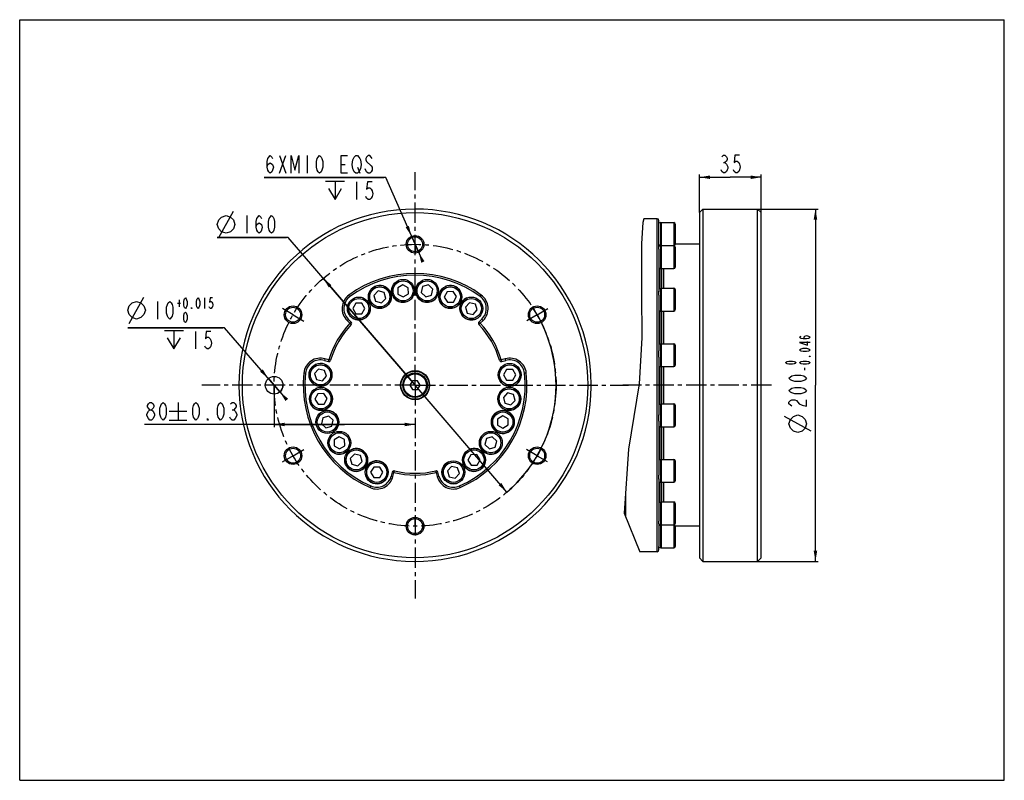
# Model space of a CAD drawing. Header units: millimetres. Extents: x 0 to 559, y 0 to 432.
import ezdxf

# ---------------------------------------------------------------- set-up
doc = ezdxf.new("R2010")
doc.units = ezdxf.units.MM
doc.header["$LTSCALE"] = 30.734
doc.linetypes.add('CENTER', pattern=[0.6, 0.375, -0.075, 0.075, -0.075])
doc.layers.get('0').update_dxf_attribs({"linetype": 'CONTINUOUS'})
for name, color, linetype in [('14ALL_DIM', 7, 'CONTINUOUS'), ('304104000340_DXF_AXIS', 7, 'CONTINUOUS'), ('304104000340DXF_CONTINUOUS_LINE', 7, 'CONTINUOUS'), ('304301000314_DXF_AXIS', 7, 'CONTINUOUS'), ('304301000314DXF_CONTINUOUS_LINE', 7, 'CONTINUOUS'), ('501023000013DXF_CONTINUOUS_LINE', 7, 'CONTINUOUS'), ('501023000159DXF_CONTINUOUS_LINE', 7, 'CONTINUOUS'), ('604006000004DXF_CONTINUOUS_LINE', 7, 'CONTINUOUS'), ('604007000001DXF_CONTINUOUS_LINE', 7, 'CONTINUOUS'), ('626001000004_DXF_AXIS', 7, 'CONTINUOUS'), ('626001000004DXF_CONTINUOUS_LINE', 7, 'CONTINUOUS'), ('末端法兰-新_DXF_DIMENSION', 7, 'CONTINUOUS'), ('末端法兰-新_DXF_FORMAT', 7, 'CONTINUOUS')]:
    doc.layers.add(name, color=color, linetype=linetype)
doc.styles.get("Standard").update_dxf_attribs({"font": 'txt', "width": 0.7})
doc.dimstyles.new('DIMSTYLE_1', dxfattribs={"dimtxt": 10, "dimasz": 6, "dimexe": 1.5, "dimexo": 0, "dimgap": 2.5, "dimtad": 1, "dimdsep": 46, "dimtxsty": 'Standard', "dimblk": '_FILLED', "dimblk1": '_FILLED', "dimblk2": '_FILLED', "dimcen": 0.09, "dimclrt": 5, "dimazin": 2, "dimtp": 0.3, "dimtm": 0.3, "dimtfac": 1, "dimtofl": 0, "dimtmove": 0, "dimatfit": 3, "dimldrblk": '_FILLED', "dimfxl": 0, "dimtolj": 1, "dimarcsym": 0})
doc.dimstyles.new('DIMSTYLE_2', dxfattribs={"dimtxt": 10, "dimasz": 6, "dimexe": 1.5, "dimexo": 0, "dimgap": 2.5, "dimtad": 1, "dimdec": 3, "dimdsep": 46, "dimtxsty": 'Standard', "dimblk": '_FILLED', "dimblk1": '_FILLED', "dimblk2": '_FILLED', "dimcen": 0.09, "dimclrt": 5, "dimazin": 2, "dimtol": 1, "dimtm": 0.046, "dimtfac": 0.6, "dimtdec": 3, "dimtofl": 0, "dimtmove": 0, "dimatfit": 3, "dimldrblk": '_FILLED', "dimfxl": 0, "dimtolj": 1, "dimarcsym": 0})
doc.dimstyles.new('DIMSTYLE_3', dxfattribs={"dimtxt": 10, "dimasz": 6, "dimexe": 1.5, "dimexo": 0, "dimtad": 1, "dimdsep": 46, "dimtxsty": 'Standard', "dimblk": '_FILLED', "dimblk1": '_FILLED', "dimblk2": '_FILLED', "dimcen": 0.09, "dimclrt": 5, "dimazin": 2, "dimtp": 0.2, "dimtm": 0.2, "dimtfac": 1, "dimtmove": 0, "dimatfit": 2, "dimldrblk": '_FILLED', "dimfxl": 0, "dimtolj": 1, "dimarcsym": 0})
doc.dimstyles.new('DIMSTYLE_4', dxfattribs={"dimtxt": 10, "dimasz": 6, "dimexe": 1.5, "dimexo": 0, "dimtad": 1, "dimdec": 3, "dimdsep": 46, "dimtxsty": 'Standard', "dimblk": '_FILLED', "dimblk1": '_FILLED', "dimblk2": '_FILLED', "dimcen": 0.09, "dimclrt": 5, "dimazin": 2, "dimtol": 1, "dimtp": 0.015, "dimtfac": 0.6, "dimtdec": 3, "dimtmove": 0, "dimatfit": 2, "dimldrblk": '_FILLED', "dimfxl": 0, "dimtolj": 1, "dimarcsym": 0})
doc.dimstyles.new('DIMSTYLE_5', dxfattribs={"dimtxt": 10, "dimasz": 6, "dimexe": 1.5, "dimexo": 0, "dimtad": 1, "dimdsep": 46, "dimtxsty": 'Standard', "dimblk": '_FILLED', "dimblk1": '_FILLED', "dimblk2": '_FILLED', "dimcen": 0.09, "dimclrt": 5, "dimazin": 2, "dimtp": 0.5, "dimtm": 0.5, "dimtfac": 1, "dimtmove": 0, "dimatfit": 2, "dimldrblk": '_FILLED', "dimfxl": 0, "dimtolj": 1, "dimarcsym": 0})
doc.dimstyles.new('DIMSTYLE_6', dxfattribs={"dimtxt": 10, "dimasz": 6, "dimexe": 1.5, "dimexo": 0, "dimgap": 2.5, "dimtad": 1, "dimdsep": 46, "dimtxsty": 'Standard', "dimblk": '_FILLED', "dimblk1": '_FILLED', "dimblk2": '_FILLED', "dimcen": 0.09, "dimclrt": 5, "dimazin": 2, "dimtol": 1, "dimtp": 0.03, "dimtm": 0.03, "dimtfac": 1, "dimtofl": 0, "dimtmove": 0, "dimatfit": 3, "dimldrblk": '_FILLED', "dimfxl": 0, "dimtolj": 1, "dimarcsym": 0})

# ---------------------------------------------------------------- blocks, each defined once
blk = doc.blocks.new('_FILLED')
at = {"color": 0, "linetype": 'ByBlock'}
blk.add_solid([(0, 0), (-1, 0.167), (-1, -0.167)], dxfattribs=at)
blk = doc.blocks.new('*D1')
at = {"layer": '末端法兰-新_DXF_DIMENSION', "color": 2, "linetype": 'Continuous'}
for p, q in [((385.79, 322.29), (385.79, 343.85)), ((385.79, 342.35), (403.29, 342.35)), ((420.79, 342.35), (403.29, 342.35)), ((420.79, 322.29), (420.79, 343.85))]:
    blk.add_line(p, q, dxfattribs=at)
at = {"layer": '末端法兰-新_DXF_DIMENSION', "color": 2, "linetype": 'Continuous', "xscale": 6, "yscale": 6, "zscale": 6, "rotation": 180}
blk.add_blockref('_FILLED', (385.79, 342.35), dxfattribs=at)
at = {"layer": '末端法兰-新_DXF_DIMENSION', "color": 2, "linetype": 'Continuous', "xscale": 6, "yscale": 6, "zscale": 6}
blk.add_blockref('_FILLED', (420.79, 342.35), dxfattribs=at)
blk = doc.blocks.new('*D2')
at = {"layer": '末端法兰-新_DXF_DIMENSION', "color": 2, "linetype": 'Continuous'}
for p, q in [((418.79, 324.29), (453.11, 324.29)), ((451.61, 324.29), (451.61, 224.29)), ((451.61, 124.29), (451.61, 224.29)), ((418.79, 124.29), (453.11, 124.29))]:
    blk.add_line(p, q, dxfattribs=at)
at = {"layer": '末端法兰-新_DXF_DIMENSION', "color": 2, "linetype": 'Continuous', "xscale": 6, "yscale": 6, "zscale": 6}
for p, rotation in [((451.61, 324.29), 90), ((451.61, 124.29), 270)]:
    blk.add_blockref('_FILLED', p, dxfattribs=dict(at, rotation=rotation))
blk = doc.blocks.new('*D3')
at = {"layer": '末端法兰-新_DXF_DIMENSION', "color": 2, "linetype": 'Continuous'}
for p, q in [((207.73, 342.18), (138.73, 342.18)), ((138.73, 342.18), (206.73, 342.18)), ((224.4, 304.29), (207.73, 342.18)), ((222.38, 308.86), (222.38, 308.86)), ((222.38, 308.86), (224.4, 304.29)), ((226.41, 299.71), (224.4, 304.29)), ((224.4, 304.29), (228.42, 295.13)), ((226.41, 299.71), (226.41, 299.71))]:
    blk.add_line(p, q, dxfattribs=at)
at = {"layer": '末端法兰-新_DXF_DIMENSION', "color": 2, "linetype": 'Continuous', "xscale": 6, "yscale": 6, "zscale": 6}
for p, rotation in [((222.38, 308.86), 293.7463470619), ((226.41, 299.71), 113.7475205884)]:
    blk.add_blockref('_FILLED', p, dxfattribs=dict(at, rotation=rotation))
blk = doc.blocks.new('*D4')
at = {"layer": '末端法兰-新_DXF_DIMENSION', "color": 2, "linetype": 'Continuous'}
for p, q in [((116.26, 256.85), (61.32, 256.85)), ((61.32, 256.85), (115.26, 256.85)), ((144.4, 224.29), (116.26, 256.85)), ((141.13, 228.07), (141.13, 228.07)), ((141.13, 228.07), (144.4, 224.29)), ((147.67, 220.5), (144.4, 224.29)), ((144.4, 224.29), (150.94, 216.72)), ((147.67, 220.5), (147.67, 220.5))]:
    blk.add_line(p, q, dxfattribs=at)
at = {"layer": '末端法兰-新_DXF_DIMENSION', "color": 2, "linetype": 'Continuous', "xscale": 6, "yscale": 6, "zscale": 6}
for p, rotation in [((141.13, 228.07), 310.8276153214), ((147.67, 220.5), 130.8276153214)]:
    blk.add_blockref('_FILLED', p, dxfattribs=dict(at, rotation=rotation))
blk = doc.blocks.new('*D5')
at = {"layer": '末端法兰-新_DXF_DIMENSION', "color": 2, "linetype": 'Continuous'}
for p, q in [((152.44, 308.12), (112.11, 308.12)), ((112.11, 308.12), (151.44, 308.12)), ((224.4, 224.29), (152.44, 308.12)), ((172.29, 284.99), (224.4, 224.29)), ((276.5, 163.58), (224.4, 224.29))]:
    blk.add_line(p, q, dxfattribs=at)
at = {"layer": '末端法兰-新_DXF_DIMENSION', "color": 2, "linetype": 'Continuous', "xscale": 6, "yscale": 6, "zscale": 6}
for p, rotation in [((172.29, 284.99), 130.6403375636), ((276.5, 163.58), 310.6403375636)]:
    blk.add_blockref('_FILLED', p, dxfattribs=dict(at, rotation=rotation))
blk = doc.blocks.new('*D6')
at = {"layer": '末端法兰-新_DXF_DIMENSION', "color": 2, "linetype": 'Continuous'}
for p, q in [((144.4, 224.29), (144.4, 200.51)), ((184.4, 202.01), (70.87, 202.01)), ((144.4, 202.01), (184.4, 202.01)), ((224.4, 202.01), (184.4, 202.01))]:
    blk.add_line(p, q, dxfattribs=at)
at = {"layer": '末端法兰-新_DXF_DIMENSION', "color": 2, "linetype": 'Continuous', "xscale": 6, "yscale": 6, "zscale": 6, "rotation": 180}
blk.add_blockref('_FILLED', (144.4, 202.01), dxfattribs=at)
at = {"layer": '末端法兰-新_DXF_DIMENSION', "color": 2, "linetype": 'Continuous', "xscale": 6, "yscale": 6, "zscale": 6}
blk.add_blockref('_FILLED', (224.4, 202.01), dxfattribs=at)

msp = doc.modelspace()

# ---------------------------------------------------------------- linework, layer by layer
at = {"color": 2, "linetype": 'Continuous'}
for p, q in [((354.2601, 318.7859), (353.725, 316.7072)), ((353.725, 316.7072), (352.8895, 304.7714)), ((352.8895, 304.7714), (352.8367, 276.6032)), ((352.8367, 276.6032), (353.1495, 251.1835)), ((353.1495, 251.1835), (351.517, 225.1699)), ((351.517, 225.1699), (345.4568, 187.982)), ((345.4568, 187.982), (342.9933, 151.5631)), ((342.9933, 151.5631), (351.9814, 129.7859))]:
    msp.add_line(p, q, dxfattribs=at)
at = {"layer": '14ALL_DIM', "color": 2, "linetype": 'Continuous'}
for centre, radius, start, end in [((224.3976, 304.2859), 5, 293.746695, 330), ((224.3976, 224.2859), 80, 310.640338, 33.75), ((144.3976, 224.2859), 5, 310.827441, 360)]:
    msp.add_arc(centre, radius, start, end, dxfattribs=at)
at = {"layer": '304104000340_DXF_AXIS', "color": 7, "linetype": 'CENTER'}
for p, q in [((224.3976, 304.2859), (224.3976, 309.5359)), ((224.3976, 304.2859), (224.3976, 299.0359)), ((155.1155, 264.2859), (149.1166, 267.7493)), ((155.1155, 264.2859), (161.2562, 260.7405)), ((293.6796, 264.2859), (287.7728, 260.8756)), ((293.6796, 264.2859), (299.7472, 267.789)), ((155.1155, 184.2859), (161.1915, 187.7938)), ((293.6796, 184.2859), (287.6968, 187.74)), ((155.1155, 184.2859), (148.8811, 180.6864)), ((293.6796, 184.2859), (299.2889, 181.0473)), ((224.3976, 144.2859), (224.3976, 149.5359)), ((224.3976, 144.2859), (224.3976, 139.0359))]:
    msp.add_line(p, q, dxfattribs=at)
msp.add_circle((224.3976, 224.2859), 80, dxfattribs=at)
at = {"layer": '304104000340DXF_CONTINUOUS_LINE', "color": 7, "linetype": 'Continuous'}
for p, q in [((385.7949, 322.2859), (387.7949, 324.2859)), ((387.7949, 324.2859), (387.7949, 124.2859)), ((387.7949, 324.2859), (418.7949, 324.2859)), ((418.7949, 124.2859), (418.7949, 324.2859)), ((420.7949, 322.2859), (418.7949, 324.2859)), ((385.7949, 322.285), (385.7949, 126.2867)), ((420.7949, 126.2867), (420.7949, 322.285)), ((185.7853, 261.0805), (187.4464, 259.4371)), ((188.1497, 260.148), (186.4887, 261.7914)), ((262.3064, 261.7914), (260.6454, 260.148)), ((261.3487, 259.4371), (263.0098, 261.0805)), ((172.9624, 238.3632), (175.2161, 237.7463)), ((175.4801, 238.7109), (173.2263, 239.3277)), ((275.5688, 239.3277), (273.315, 238.7109)), ((273.579, 237.7463), (275.8328, 238.3632)), ((324.2452, 224.6986), (323.5303, 224.2859)), ((323.5303, 224.2859), (324.2452, 223.8731)), ((211.4639, 174.9632), (210.8712, 172.703)), ((211.8385, 172.4494), (212.4312, 174.7096)), ((236.3639, 174.7096), (236.9566, 172.4494)), ((237.9239, 172.703), (237.3312, 174.9632)), ((385.7949, 126.2859), (387.7949, 124.2859)), ((387.7949, 124.2859), (418.7949, 124.2859)), ((420.7949, 126.2859), (418.7949, 124.2859))]:
    msp.add_line(p, q, dxfattribs=at)
at = {"layer": '304104000340DXF_CONTINUOUS_LINE', "color": 9, "linetype": 'Continuous'}
for p, q in [((187.4407, 274.6887), (186.8494, 275.4951)), ((261.3544, 274.6887), (261.9457, 275.4951)), ((186.4887, 261.7914), (185.7853, 261.0805)), ((187.4464, 259.4371), (188.1497, 260.148)), ((188.1709, 258.7479), (187.4464, 259.4371)), ((260.6242, 258.7479), (261.3487, 259.4371)), ((260.6454, 260.148), (261.3487, 259.4371)), ((263.0098, 261.0805), (262.3064, 261.7914)), ((173.2263, 239.3277), (172.9624, 238.3632)), ((175.2161, 237.7463), (175.4801, 238.7109)), ((176.4392, 238.428), (175.4801, 238.7109)), ((273.315, 238.7109), (272.3559, 238.428)), ((273.315, 238.7109), (273.579, 237.7463)), ((275.8328, 238.3632), (275.5688, 239.3277)), ((162.269, 231.09), (161.275, 231.1989)), ((287.5201, 231.1989), (286.5261, 231.09)), ((212.4312, 174.7096), (211.4639, 174.9632)), ((212.4312, 174.7096), (212.6659, 175.6817)), ((236.3639, 174.7096), (236.1292, 175.6817)), ((237.3312, 174.9632), (236.3639, 174.7096)), ((210.8712, 172.703), (211.8385, 172.4494)), ((236.9566, 172.4494), (237.9239, 172.703)), ((198.8231, 166.1636), (199.2259, 167.0789)), ((249.972, 166.1636), (249.5692, 167.0789))]:
    msp.add_line(p, q, dxfattribs=at)
at = {"layer": '304104000340DXF_CONTINUOUS_LINE', "color": 7, "linetype": 'Continuous'}
for centre, radius in [((224.3976, 224.2859), 98), ((224.3976, 304.2859), 5), ((224.3976, 304.2859), 4.25), ((155.1155, 264.2859), 5), ((155.1155, 264.2859), 4.25), ((293.6796, 264.2859), 5), ((293.6796, 264.2859), 4.25), ((144.3976, 224.2859), 5), ((224.3976, 224.2859), 8.25), ((155.1155, 184.2859), 5), ((155.1155, 184.2859), 4.25), ((293.6796, 184.2859), 5), ((293.6796, 184.2859), 4.25), ((224.3976, 144.2859), 5), ((224.3976, 144.2859), 4.25)]:
    msp.add_circle(centre, radius, dxfattribs=at)
for centre, radius, start, end in [((224.3976, 224.2859), 100, 0.386544, 359.613456), ((224.3976, 224.2859), 63.5, 53.75, 126.25), ((224.3976, 224.2859), 62.5, 53.75, 126.25), ((192.4668, 267.8339), 9.5, 126.25, 225.306445), ((192.4668, 267.8339), 8.5, 126.25, 225.306445), ((256.3283, 267.8339), 8.5, 314.693555, 53.75), ((256.3283, 267.8339), 9.5, 314.693555, 53.75), ((224.3976, 224.2859), 51, 136.429963, 163.570037), ((224.3976, 224.2859), 50, 136.429963, 163.570037), ((187.4464, 259.4371), 1, 316.429963, 45.306445), ((261.3487, 259.4371), 1, 134.693555, 223.570037), ((224.3976, 224.2859), 50, 16.429963, 43.570037), ((224.3976, 224.2859), 51, 16.429963, 43.570037), ((170.7185, 230.1647), 9.5, 74.693555, 173.75), ((170.7185, 230.1647), 8.5, 74.693555, 173.75), ((175.4801, 238.7109), 1, 254.693555, 343.570037), ((273.315, 238.7109), 1, 196.429963, 285.306445), ((278.0766, 230.1647), 9.5, 6.25, 105.306445), ((278.0766, 230.1647), 8.5, 6.25, 105.306445), ((224.3976, 224.2859), 63.5, 173.75, 246.25), ((224.3976, 224.2859), 62.5, 173.75, 246.25), ((224.3976, 224.2859), 62.5, 293.75, 6.25), ((224.3976, 224.2859), 63.5, 293.75, 6.25), ((324.0953, 224.9585), 0.3, 299.974869, 0.386544), ((324.0953, 223.6132), 0.3, 359.613456, 60.025131), ((212.4312, 174.7096), 1, 76.429963, 165.306445), ((224.3976, 224.2859), 51, 256.429963, 283.570037), ((224.3976, 224.2859), 50, 256.429963, 283.570037), ((236.3639, 174.7096), 1, 14.693555, 103.570037), ((202.6492, 174.859), 9.5, 246.25, 345.306445), ((202.6492, 174.859), 8.5, 246.25, 345.306445), ((246.1459, 174.859), 9.5, 194.693555, 293.75), ((246.1459, 174.859), 8.5, 194.693555, 293.75)]:
    msp.add_arc(centre, radius, start, end, dxfattribs=at)
at = {"layer": '304301000314_DXF_AXIS', "color": 7, "linetype": 'CENTER'}
msp.add_line((426.5862, 224.2859), (342.213, 224.2859), dxfattribs=at)
at = {"layer": '304301000314DXF_CONTINUOUS_LINE', "color": 7, "linetype": 'Continuous'}
for p, q in [((361.7949, 318.7859), (354.2601, 318.7859)), ((362.7949, 316.1901), (362.7949, 317.7856)), ((362.7949, 302.7522), (362.7949, 315.4252)), ((385.7949, 304.2859), (371.9949, 304.2859)), ((362.7949, 301.5389), (362.7949, 277.2706)), ((364.4289, 279.3983), (364.4289, 290.5395)), ((365.2949, 290.5395), (365.2949, 279.3983)), ((362.7949, 275.3983), (362.7949, 243.7225)), ((364.4289, 247.8563), (364.4289, 266.3983)), ((365.2949, 266.3983), (365.2949, 247.8563)), ((362.7949, 240.2828), (362.7949, 207.2155)), ((364.4289, 213.7155), (364.4289, 234.8563)), ((365.2949, 234.8563), (365.2949, 213.7155)), ((362.7949, 203.9677), (362.7949, 173.3072)), ((364.4289, 182.1735), (364.4289, 200.7155)), ((365.2949, 200.7155), (365.2949, 182.1735)), ((362.7949, 171.174), (362.7949, 147.16)), ((364.4289, 158.0323), (364.4289, 169.1735)), ((365.2949, 169.1735), (365.2949, 158.0323)), ((362.7949, 145.6981), (362.7949, 132.7544)), ((385.7949, 144.2859), (371.9949, 144.2859)), ((361.7949, 129.7859), (351.9814, 129.7859)), ((362.7949, 130.7861), (362.7949, 132.3251))]:
    msp.add_line(p, q, dxfattribs=at)
at = {"layer": '304301000314DXF_CONTINUOUS_LINE', "color": 9, "linetype": 'Continuous'}
for p, q in [((361.7949, 129.7859), (361.7949, 318.7859)), ((363.2949, 303.7844), (363.2949, 303.3596)), ((363.2949, 290.7193), (363.2949, 279.2184)), ((363.2949, 266.5781), (363.2949, 247.6764)), ((363.2949, 235.0361), (363.2949, 213.5356)), ((363.2949, 200.8953), (363.2949, 181.9936)), ((363.2949, 169.3533), (363.2949, 157.8524)), ((343.7949, 163.4139), (343.7949, 149.6209)), ((363.2949, 145.2121), (363.2949, 144.7859))]:
    msp.add_line(p, q, dxfattribs=at)
at = {"layer": '304301000314DXF_CONTINUOUS_LINE', "color": 7, "linetype": 'Continuous'}
for centre, radius, start, end in [((361.7949, 317.7859), 1, 0, 90), ((363.2949, 304.2859), 0.5, 242.990234, 270), ((363.2949, 144.2859), 0.5, 90, 117.009766), ((361.7949, 130.7859), 1, 270, 360)]:
    msp.add_arc(centre, radius, start, end, dxfattribs=at)
at = {"layer": '501023000013DXF_CONTINUOUS_LINE', "color": 7, "linetype": 'Continuous'}
for p, q in [((363.9949, 316.6046), (371.1949, 316.6046)), ((363.9949, 316.6045), (363.9949, 303.6046)), ((371.9949, 315.8046), (371.9949, 304.4046)), ((363.9949, 303.6046), (371.1949, 303.6046)), ((363.9949, 303.5395), (371.1949, 303.5395)), ((363.9949, 303.5394), (363.9949, 290.5395)), ((371.9949, 302.7394), (371.9949, 291.3395)), ((363.9949, 290.5395), (371.1949, 290.5395)), ((363.9949, 279.3983), (371.1949, 279.3983)), ((363.9949, 279.3981), (363.9949, 266.3984)), ((371.9949, 278.5982), (371.9949, 267.1983)), ((363.9949, 266.3983), (371.1949, 266.3983)), ((363.9949, 247.8563), (371.1949, 247.8563)), ((363.9949, 247.8562), (363.9949, 234.8563)), ((371.9949, 247.0563), (371.9949, 235.6563)), ((363.9949, 234.8563), (371.1949, 234.8563)), ((363.9949, 213.7155), (371.1949, 213.7155)), ((363.9949, 213.7154), (363.9949, 200.7155)), ((371.9949, 212.9155), (371.9949, 201.5155)), ((363.9949, 200.7155), (371.1949, 200.7155)), ((363.9949, 182.1735), (371.1949, 182.1735)), ((363.9949, 182.1734), (363.9949, 169.1736)), ((371.9949, 181.3734), (371.9949, 169.9735)), ((363.9949, 169.1735), (371.1949, 169.1735)), ((363.9949, 158.0323), (371.1949, 158.0323)), ((363.9949, 158.0323), (363.9949, 145.0323)), ((371.9949, 157.2323), (371.9949, 145.8323)), ((363.9949, 145.0323), (371.1949, 145.0323)), ((363.9949, 144.9672), (371.1949, 144.9672)), ((363.9949, 144.9671), (363.9949, 131.9673)), ((371.9949, 144.1671), (371.9949, 132.7672)), ((363.9949, 131.9672), (371.1949, 131.9672))]:
    msp.add_line(p, q, dxfattribs=at)
at = {"layer": '501023000013DXF_CONTINUOUS_LINE', "color": 9, "linetype": 'Continuous'}
for p, q in [((371.1949, 316.6046), (371.1949, 303.6046)), ((371.1949, 303.5395), (371.1949, 290.5395)), ((371.1949, 279.3983), (371.1949, 266.3983)), ((371.1949, 247.8563), (371.1949, 234.8563)), ((371.1949, 213.7155), (371.1949, 200.7155)), ((371.1949, 182.1735), (371.1949, 169.1735)), ((371.1949, 158.0323), (371.1949, 145.0323)), ((371.1949, 144.9672), (371.1949, 131.9672))]:
    msp.add_line(p, q, dxfattribs=at)
at = {"layer": '501023000013DXF_CONTINUOUS_LINE', "color": 7, "linetype": 'Continuous'}
for centre, start, end in [((371.1949, 315.8046), 0, 90), ((371.1949, 304.4046), 270, 360), ((371.1949, 302.7395), 0, 90), ((371.1949, 291.3395), 270, 360), ((371.1949, 278.5983), 0, 90), ((371.1949, 267.1983), 270, 360), ((371.1949, 247.0563), 0, 90), ((371.1949, 235.6563), 270, 360), ((371.1949, 212.9155), 0, 90), ((371.1949, 201.5155), 270, 360), ((371.1949, 181.3735), 0, 90), ((371.1949, 169.9735), 270, 360), ((371.1949, 157.2323), 0, 90), ((371.1949, 145.8323), 270, 360), ((371.1949, 144.1672), 0, 90), ((371.1949, 132.7672), 270, 360)]:
    msp.add_arc(centre, 0.8, start, end, dxfattribs=at)
at = {"layer": '501023000159DXF_CONTINUOUS_LINE', "color": 7, "linetype": 'Continuous'}
for p, q in [((217.5224, 281.3177), (214.553, 279.5336)), ((214.553, 279.5336), (214.6135, 276.07)), ((220.5521, 279.6383), (217.5224, 281.3177)), ((220.6126, 276.1747), (220.5521, 279.6383)), ((228.6995, 280.2387), (227.8908, 276.8703)), ((232.021, 281.2225), (228.6995, 280.2387)), ((234.5337, 278.838), (232.021, 281.2225)), ((203.4617, 277.7797), (201.0337, 275.3089)), ((201.0337, 275.3089), (201.9594, 271.9708)), ((206.8155, 276.9124), (203.4617, 277.7797)), ((207.7412, 273.5742), (206.8155, 276.9124)), ((214.6135, 276.07), (217.6433, 274.3906)), ((217.6433, 274.3906), (220.6126, 276.1747)), ((227.8908, 276.8703), (230.4036, 274.4857)), ((230.4036, 274.4857), (233.7251, 275.4696)), ((233.7251, 275.4696), (234.5337, 278.838)), ((242.572, 277.3793), (240.9457, 274.3207)), ((240.9457, 274.3207), (242.7814, 271.383)), ((246.034, 277.5002), (242.572, 277.3793)), ((247.8696, 274.5625), (246.034, 277.5002)), ((246.2433, 271.5039), (247.8696, 274.5625)), ((190.7348, 270.8339), (189.0027, 267.8339)), ((194.1989, 270.8339), (190.7348, 270.8339)), ((195.9309, 267.8339), (194.1989, 270.8339)), ((201.9594, 271.9708), (205.3132, 271.1035)), ((205.3132, 271.1035), (207.7412, 273.5742)), ((242.7814, 271.383), (246.2433, 271.5039)), ((255.2866, 271.1376), (252.9463, 268.5836)), ((252.9463, 268.5836), (253.988, 265.2799)), ((258.6686, 270.3879), (255.2866, 271.1376)), ((259.7103, 267.0841), (258.6686, 270.3879)), ((189.0027, 267.8339), (190.7348, 264.8339)), ((190.7348, 264.8339), (194.1989, 264.8339)), ((194.1989, 264.8339), (195.9309, 267.8339)), ((253.988, 265.2799), (257.3699, 264.5301)), ((257.3699, 264.5301), (259.7103, 267.0841)), ((169.6768, 233.4684), (167.3365, 230.9144)), ((167.3365, 230.9144), (168.3782, 227.6107)), ((173.0588, 232.7187), (169.6768, 233.4684)), ((171.7602, 226.8609), (174.1005, 229.4149)), ((174.1005, 229.4149), (173.0588, 232.7187)), ((276.3445, 233.1647), (274.6125, 230.1647)), ((274.6125, 230.1647), (276.3445, 227.1647)), ((279.8086, 233.1647), (276.3445, 233.1647)), ((281.5407, 230.1647), (279.8086, 233.1647)), ((279.8086, 227.1647), (281.5407, 230.1647)), ((168.3782, 227.6107), (171.7602, 226.8609)), ((276.3445, 227.1647), (279.8086, 227.1647)), ((169.1207, 219.475), (167.4944, 216.4164)), ((172.5827, 219.5959), (169.1207, 219.475)), ((174.4184, 216.6582), (172.5827, 219.5959)), ((276.913, 219.8754), (274.485, 217.4046)), ((280.2667, 219.008), (276.913, 219.8754)), ((281.1925, 215.6699), (280.2667, 219.008)), ((167.4944, 216.4164), (169.3301, 213.4786)), ((169.3301, 213.4786), (172.7921, 213.5995)), ((172.7921, 213.5995), (174.4184, 216.6582)), ((274.485, 217.4046), (275.4107, 214.0665)), ((275.4107, 214.0665), (278.7645, 213.1991)), ((278.7645, 213.1991), (281.1925, 215.6699)), ((175.4074, 206.7719), (172.0859, 205.788)), ((177.9201, 204.3873), (175.4074, 206.7719)), ((274.1359, 206.867), (271.1666, 205.0829)), ((277.1657, 205.1876), (274.1359, 206.867)), ((172.0859, 205.788), (171.2773, 202.4196)), ((171.2773, 202.4196), (173.79, 200.0351)), ((177.1115, 201.0189), (177.9201, 204.3873)), ((271.1666, 205.0829), (271.2271, 201.6193)), ((271.2271, 201.6193), (274.2569, 199.9399)), ((274.2569, 199.9399), (277.2262, 201.724)), ((277.2262, 201.724), (277.1657, 205.1876)), ((173.79, 200.0351), (177.1115, 201.0189)), ((181.353, 195.0636), (178.3837, 193.2794)), ((178.3837, 193.2794), (178.4441, 189.8158)), ((184.3828, 193.3841), (181.353, 195.0636)), ((184.4432, 189.9206), (184.3828, 193.3841)), ((264.8689, 193.9845), (264.0602, 190.6161)), ((264.0602, 190.6161), (266.573, 188.2316)), ((268.1903, 194.9684), (264.8689, 193.9845)), ((270.7031, 192.5838), (268.1903, 194.9684)), ((269.8944, 189.2155), (270.7031, 192.5838)), ((178.4441, 189.8158), (181.4739, 188.1364)), ((181.4739, 188.1364), (184.4432, 189.9206)), ((190.0407, 185.2169), (187.6127, 182.7461)), ((193.3945, 184.3495), (190.0407, 185.2169)), ((255.9929, 184.8165), (254.3666, 181.7579)), ((259.4549, 184.9374), (255.9929, 184.8165)), ((261.2906, 181.9996), (259.4549, 184.9374)), ((266.573, 188.2316), (269.8944, 189.2155)), ((187.6127, 182.7461), (188.5385, 179.408)), ((188.5385, 179.408), (191.8922, 178.5406)), ((191.8922, 178.5406), (194.3202, 181.0114)), ((194.3202, 181.0114), (193.3945, 184.3495)), ((254.3666, 181.7579), (256.2023, 178.8201)), ((256.2023, 178.8201), (259.6643, 178.941)), ((259.6643, 178.941), (261.2906, 181.9996)), ((200.9172, 177.859), (199.1851, 174.859)), ((199.1851, 174.859), (200.9172, 171.859)), ((204.3813, 177.859), (200.9172, 177.859)), ((206.1133, 174.859), (204.3813, 177.859)), ((204.3813, 171.859), (206.1133, 174.859)), ((245.1042, 178.1628), (242.7639, 175.6088)), ((242.7639, 175.6088), (243.8056, 172.305)), ((248.4862, 177.413), (245.1042, 178.1628)), ((247.1875, 171.5553), (249.5279, 174.1093)), ((249.5279, 174.1093), (248.4862, 177.413)), ((200.9172, 171.859), (204.3813, 171.859)), ((243.8056, 172.305), (247.1875, 171.5553))]:
    msp.add_line(p, q, dxfattribs=at)
for centre in [(204.3875, 274.4416), (217.5828, 277.8541), (231.2123, 277.8541), (244.4077, 274.4416), (192.4668, 267.8339), (256.3283, 267.8339), (170.7185, 230.1647), (278.0766, 230.1647), (170.9564, 216.5373), (277.8387, 216.5373), (174.5987, 203.4035), (274.1964, 203.4035), (181.4134, 191.6), (267.3817, 191.6), (190.9665, 181.8787), (257.8286, 181.8787), (202.6492, 174.859), (246.1459, 174.859)]:
    msp.add_circle(centre, 6.5, dxfattribs=at)
at = {"layer": '501023000159DXF_CONTINUOUS_LINE', "color": 9, "linetype": 'Continuous'}
for centre in [(204.3875, 274.4416), (217.5828, 277.8541), (231.2123, 277.8541), (244.4077, 274.4416), (192.4668, 267.8339), (256.3283, 267.8339), (170.7185, 230.1647), (278.0766, 230.1647), (170.9564, 216.5373), (277.8387, 216.5373), (174.5987, 203.4035), (274.1964, 203.4035), (181.4134, 191.6), (267.3817, 191.6), (190.9665, 181.8787), (257.8286, 181.8787), (202.6492, 174.859), (246.1459, 174.859)]:
    msp.add_circle(centre, 5.7, dxfattribs=at)
at = {"layer": '604006000004DXF_CONTINUOUS_LINE', "color": 7, "linetype": 'Continuous'}
for p, q in [((363.9524, 316.6046), (362.7949, 316.288)), ((362.7949, 315.4252), (362.7949, 316.288)), ((363.9524, 303.6046), (363.9524, 316.6046)), ((363.9949, 316.4491), (363.9524, 316.6046)), ((363.9524, 303.6046), (362.7949, 303.9212)), ((362.7949, 303.2228), (363.9524, 303.5395)), ((362.7949, 301.5116), (362.7949, 302.7522)), ((363.9949, 303.76), (363.9524, 303.6046)), ((363.9524, 290.5395), (363.9524, 303.5395)), ((363.9524, 303.5395), (363.9949, 303.384)), ((362.7949, 290.8561), (363.9524, 290.5395)), ((363.9524, 290.5395), (363.9949, 290.6949)), ((362.7949, 279.0817), (363.9524, 279.3983)), ((362.7949, 275.3959), (362.7949, 277.6554)), ((363.9524, 266.3983), (363.9524, 279.3983)), ((363.9524, 279.3983), (363.9949, 279.2428)), ((362.7949, 266.7149), (363.9524, 266.3983)), ((363.9524, 266.3983), (363.9949, 266.5537)), ((362.7949, 247.5397), (363.9524, 247.8563)), ((363.9524, 234.8563), (363.9524, 247.8563)), ((363.9524, 247.8563), (363.9949, 247.7008)), ((362.7949, 240.2828), (362.7949, 243.8563)), ((362.7949, 235.1729), (363.9524, 234.8563)), ((363.9524, 234.8563), (363.9949, 235.0117)), ((362.7949, 213.3989), (363.9524, 213.7155)), ((363.9524, 200.7155), (363.9524, 213.7155)), ((363.9524, 213.7155), (363.9949, 213.56)), ((362.7949, 203.9677), (362.7949, 207.5591)), ((362.7949, 201.0321), (363.9524, 200.7155)), ((363.9524, 200.7155), (363.9949, 200.8709)), ((362.7949, 181.8569), (363.9524, 182.1735)), ((363.9524, 182.1735), (363.9949, 182.018)), ((363.9524, 169.1735), (363.9524, 182.1735)), ((362.7949, 171.0089), (362.7949, 173.3072)), ((362.7949, 169.4901), (363.9524, 169.1735)), ((363.9524, 169.1735), (363.9949, 169.3289)), ((362.7949, 157.7157), (363.9524, 158.0323)), ((363.9524, 158.0323), (363.9949, 157.8768)), ((363.9524, 145.0323), (363.9524, 158.0323)), ((362.7949, 145.6884), (362.7949, 147.16)), ((362.7949, 145.3489), (363.9524, 145.0323)), ((362.7949, 144.6505), (363.9524, 144.9672)), ((363.9524, 145.0323), (363.9949, 145.1877)), ((363.9524, 144.9672), (363.9949, 144.8117)), ((363.9524, 131.9672), (363.9524, 144.9672)), ((362.7949, 132.2838), (362.7949, 132.7544)), ((362.7949, 132.2838), (363.9524, 131.9672)), ((363.9524, 131.9672), (363.9949, 132.1226))]:
    msp.add_line(p, q, dxfattribs=at)
for centre, start, end in [((204.3875, 274.4416), 170.846283, 160.160966), ((217.5828, 277.8541), 156.346283, 336.346283), ((231.2123, 277.8541), 141.846283, 321.846283), ((244.4077, 274.4416), 127.346283, 116.660966), ((256.3283, 267.8339), 112.846283, 292.846283), ((192.4668, 267.8339), 185.346283, 5.346283), ((170.7185, 230.1647), 112.846283, 102.160966), ((278.0766, 230.1647), 185.346283, 5.346283), ((170.9564, 216.5373), 127.346283, 116.660966), ((277.8387, 216.5373), 170.846283, 160.160966), ((174.5987, 203.4035), 311.160966, 131.160966), ((274.1964, 203.4035), 156.346283, 145.660966), ((267.3817, 191.6), 141.846283, 321.846283), ((181.4134, 191.6), 156.346283, 336.346283), ((190.9665, 181.8787), 170.846283, 160.160966), ((257.8286, 181.8787), 127.346283, 116.660966), ((202.6492, 174.859), 185.346283, 174.660966), ((246.1459, 174.859), 112.846283, 292.846283)]:
    msp.add_arc(centre, 6.5, start, end, dxfattribs=at)
at = {"layer": '604007000001DXF_CONTINUOUS_LINE', "color": 7, "linetype": 'Continuous'}
msp.add_circle((224.3976, 224.2859), 8, dxfattribs=at)
at = {"layer": '626001000004_DXF_AXIS', "color": 7, "linetype": 'CENTER'}
for q in [(224.3976, 345.3164), (103.367, 224.2859), (224.3976, 103.2554), (345.4281, 224.2859)]:
    msp.add_line((224.3976, 224.2859), q, dxfattribs=at)
at = {"layer": '626001000004DXF_CONTINUOUS_LINE', "color": 7, "linetype": 'Continuous'}
for p, q in [((222.9542, 226.7859), (221.5108, 224.2859)), ((221.5108, 224.2859), (222.9542, 221.7859)), ((225.8409, 226.7859), (222.9542, 226.7859)), ((227.2843, 224.2859), (225.8409, 226.7859)), ((225.8409, 221.7859), (227.2843, 224.2859)), ((222.9542, 221.7859), (225.8409, 221.7859))]:
    msp.add_line(p, q, dxfattribs=at)
msp.add_circle((224.3976, 224.2859), 7, dxfattribs=at)
at = {"layer": '626001000004DXF_CONTINUOUS_LINE', "color": 9, "linetype": 'Continuous'}
msp.add_circle((224.3976, 224.2859), 6.5, dxfattribs=at)
at = {"layer": '末端法兰-新_DXF_DIMENSION', "color": 5, "linetype": 'Continuous'}
for p, q in [((147.4758, 344.6812), (150.9758, 354.6812)), ((147.4758, 354.6812), (150.9758, 344.6812)), ((163.2258, 354.6812), (163.2258, 344.6812)), ((182.4758, 349.6812), (184.6633, 349.6812)), ((191.6633, 348.0145), (192.9758, 344.6812)), ((196.9133, 345.5145), (196.0383, 347.1812)), ((196.9133, 351.3478), (199.5383, 348.8478)), ((399.3574, 350.6863), (400.2324, 350.6863)), ((173.5592, 340.0978), (184.3925, 340.0978)), ((178.9758, 340.0978), (178.9758, 329.6812)), ((191.2258, 339.6812), (191.2258, 329.6812)), ((112.9417, 308.1187), (121.275, 323.1187)), ((128.9417, 320.6187), (128.9417, 310.6187)), ((62.1577, 259.3546), (70.4911, 274.3546)), ((104.8577, 273.8546), (104.8577, 267.8546)), ((78.1577, 271.8546), (78.1577, 261.8546)), ((89.5577, 270.8546), (91.3577, 270.8546)), ((90.4577, 272.8546), (90.4577, 268.8546)), ((82.0911, 255.2713), (92.9244, 255.2713)), ((87.5077, 255.2713), (87.5077, 244.8546)), ((99.7577, 254.8546), (99.7577, 244.8546)), ((445.6056, 232.8565), (445.6056, 234.2065)), ((89.871, 214.5119), (89.871, 204.5119)), ((84.871, 209.5119), (94.871, 209.5119)), ((120.6001, 210.3452), (121.4751, 210.3452)), ((73.9335, 204.5119), (73.0585, 205.3452)), ((84.871, 204.5119), (94.871, 204.5119)), ((449.1056, 198.2315), (434.1056, 206.5648))]:
    msp.add_line(p, q, dxfattribs=at)
for points in [[(140.4758, 348.0145), (140.9133, 349.6812), (142.2258, 350.5145), (143.5383, 349.6812), (143.9758, 348.0145), (143.5383, 346.3478), (143.1008, 345.5145), (142.2258, 344.6812), (141.3508, 345.5145), (140.9133, 346.3478), (140.4758, 348.0145), (140.4758, 351.3478), (140.9133, 353.0145), (141.3508, 353.8478), (142.2258, 354.6812), (143.1008, 353.8478), (143.5383, 353.0145)], [(154.0383, 344.6812), (154.0383, 354.6812), (156.2258, 346.3478), (158.4133, 354.6812), (158.4133, 344.6812)], [(170.2258, 344.6812), (169.3508, 345.5145), (168.9133, 346.3478), (168.4758, 348.0145), (168.4758, 351.3478), (168.9133, 353.0145), (169.3508, 353.8478), (170.2258, 354.6812), (171.1008, 353.8478), (171.5383, 353.0145), (171.9758, 351.3478), (171.9758, 348.0145), (171.5383, 346.3478), (171.1008, 345.5145), (170.2258, 344.6812)], [(185.9758, 344.6812), (182.4758, 344.6812), (182.4758, 354.6812), (185.9758, 354.6812)], [(193.4133, 347.1812), (192.5383, 345.5145), (191.6633, 344.6812), (190.7883, 344.6812), (189.9133, 345.5145), (189.4758, 346.3478), (189.0383, 347.1812), (188.6008, 349.6812), (189.0383, 352.1812)], [(189.0383, 352.1812), (189.9133, 353.8478), (190.7883, 354.6812), (191.6633, 354.6812), (192.5383, 353.8478), (192.9758, 353.0145), (193.4133, 352.1812), (193.8508, 349.6812), (193.4133, 347.1812)], [(199.9758, 353.0145), (199.5383, 353.8478), (198.6633, 354.6812), (197.7883, 354.6812), (196.9133, 353.8478), (196.4758, 353.0145), (196.4758, 352.1812), (196.9133, 351.3478)], [(398.4824, 354.0196), (399.3574, 354.8529), (400.2324, 354.8529), (401.1074, 354.0196), (401.5449, 353.1863), (401.5449, 352.3529), (401.1074, 351.5196), (400.2324, 350.6863), (401.1074, 349.8529), (401.5449, 349.0196), (401.9824, 348.1862), (401.9824, 347.3529), (401.5449, 346.5196), (401.1074, 345.6862), (400.2324, 344.8529), (399.3574, 344.8529), (398.4824, 345.6862), (398.0449, 346.5196)], [(408.5449, 354.8529), (405.9199, 354.8529), (405.4824, 350.6863), (406.3574, 351.5196), (407.2324, 351.5196), (408.1074, 350.6863), (408.5449, 349.8529), (408.9824, 348.1862), (408.5449, 346.5196), (408.1074, 345.6862), (407.2324, 344.8529), (406.3574, 344.8529), (405.4824, 345.6862), (405.0449, 346.5196)], [(199.5383, 348.8478), (199.9758, 348.0145), (199.9758, 346.3478), (199.5383, 345.5145), (198.6633, 344.6812), (197.7883, 344.6812), (196.9133, 345.5145)], [(175.2258, 335.9312), (178.9758, 329.6812), (182.7258, 335.9312)], [(199.9758, 339.6812), (197.3508, 339.6812), (196.9133, 335.5145), (197.7883, 336.3478), (198.6633, 336.3478), (199.5383, 335.5145), (199.9758, 334.6812), (200.4133, 333.0145), (199.9758, 331.3478), (199.5383, 330.5145), (198.6633, 329.6812), (197.7883, 329.6812), (196.9133, 330.5145), (196.4758, 331.3478)], [(112.1083, 315.6187), (112.9417, 318.1187), (114.6083, 319.7854), (117.1083, 320.6187), (119.6083, 319.7854), (121.275, 318.1187), (122.1083, 315.6187), (121.275, 313.1187), (119.6083, 311.452), (117.1083, 310.6187), (114.6083, 311.452), (112.9417, 313.1187), (112.1083, 315.6187)], [(134.1917, 313.952), (134.6292, 315.6187), (135.9417, 316.452), (137.2542, 315.6187), (137.6917, 313.952), (137.2542, 312.2854), (136.8167, 311.452), (135.9417, 310.6187), (135.0667, 311.452), (134.6292, 312.2854), (134.1917, 313.952), (134.1917, 317.2854), (134.6292, 318.952), (135.0667, 319.7854), (135.9417, 320.6187), (136.8167, 319.7854), (137.2542, 318.952)], [(142.9417, 310.6187), (142.0667, 311.452), (141.6292, 312.2854), (141.1917, 313.952), (141.1917, 317.2854), (141.6292, 318.952), (142.0667, 319.7854), (142.9417, 320.6187), (143.8167, 319.7854), (144.2542, 318.952), (144.6917, 317.2854), (144.6917, 313.952), (144.2542, 312.2854), (143.8167, 311.452), (142.9417, 310.6187)], [(94.0577, 267.8546), (93.6077, 268.3546), (93.3827, 268.8546), (93.1577, 269.8546), (93.1577, 271.8546), (93.3827, 272.8546), (93.6077, 273.3546), (94.0577, 273.8546), (94.5077, 273.3546), (94.7327, 272.8546), (94.9577, 271.8546), (94.9577, 269.8546), (94.7327, 268.8546), (94.5077, 268.3546), (94.0577, 267.8546)], [(101.2577, 267.8546), (100.8077, 268.3546), (100.5827, 268.8546), (100.3577, 269.8546), (100.3577, 271.8546), (100.5827, 272.8546), (100.8077, 273.3546), (101.2577, 273.8546), (101.7077, 273.3546), (101.9327, 272.8546), (102.1577, 271.8546), (102.1577, 269.8546), (101.9327, 268.8546), (101.7077, 268.3546), (101.2577, 267.8546)], [(109.3577, 273.8546), (108.0077, 273.8546), (107.7827, 271.3546), (108.2327, 271.8546), (108.6827, 271.8546), (109.1327, 271.3546), (109.3577, 270.8546), (109.5827, 269.8546), (109.3577, 268.8546), (109.1327, 268.3546), (108.6827, 267.8546), (108.2327, 267.8546), (107.7827, 268.3546), (107.5577, 268.8546)], [(61.3244, 266.8546), (62.1577, 269.3546), (63.8244, 271.0213), (66.3244, 271.8546), (68.8244, 271.0213), (70.4911, 269.3546), (71.3244, 266.8546), (70.4911, 264.3546), (68.8244, 262.6879), (66.3244, 261.8546), (63.8244, 262.6879), (62.1577, 264.3546), (61.3244, 266.8546)], [(85.1577, 261.8546), (84.2827, 262.6879), (83.8452, 263.5213), (83.4077, 265.1879), (83.4077, 268.5213), (83.8452, 270.1879), (84.2827, 271.0213), (85.1577, 271.8546), (86.0327, 271.0213), (86.4702, 270.1879), (86.9077, 268.5213), (86.9077, 265.1879), (86.4702, 263.5213), (86.0327, 262.6879), (85.1577, 261.8546)], [(97.6577, 267.8546), (97.4327, 267.8546), (97.4327, 268.3546), (97.6577, 267.8546)], [(94.0577, 259.8546), (93.6077, 260.3546), (93.3827, 260.8546), (93.1577, 261.8546), (93.1577, 263.8546), (93.3827, 264.8546), (93.6077, 265.3546), (94.0577, 265.8546), (94.5077, 265.3546), (94.7327, 264.8546), (94.9577, 263.8546), (94.9577, 261.8546), (94.7327, 260.8546), (94.5077, 260.3546), (94.0577, 259.8546)], [(108.5077, 254.8546), (105.8827, 254.8546), (105.4452, 250.6879), (106.3202, 251.5213), (107.1952, 251.5213), (108.0702, 250.6879), (108.5077, 249.8546), (108.9452, 248.1879), (108.5077, 246.5213), (108.0702, 245.6879), (107.1952, 244.8546), (106.3202, 244.8546), (105.4452, 245.6879), (105.0077, 246.5213)], [(446.6056, 250.6315), (445.6056, 250.8565), (445.1056, 251.5315), (445.6056, 252.2065), (446.6056, 252.4315), (447.6056, 252.2065), (448.1056, 251.9815), (448.6056, 251.5315), (448.1056, 251.0815), (447.6056, 250.8565), (446.6056, 250.6315), (444.6056, 250.6315), (443.6055, 250.8565), (443.1055, 251.0815), (442.6055, 251.5315), (443.1055, 251.9815), (443.6055, 252.2065)], [(83.7577, 251.1046), (87.5077, 244.8546), (91.2577, 251.1046)], [(448.6056, 248.6065), (442.6055, 248.6065), (447.1056, 247.0315), (447.1056, 249.0565)], [(448.6056, 244.3315), (448.1056, 243.8815), (447.6056, 243.6565), (446.6056, 243.4315), (444.6056, 243.4315), (443.6055, 243.6565), (443.1055, 243.8815), (442.6055, 244.3315), (443.1055, 244.7815), (443.6055, 245.0065), (444.6056, 245.2315), (446.6056, 245.2315), (447.6056, 245.0065), (448.1056, 244.7815), (448.6056, 244.3315)], [(448.6056, 240.7315), (448.6056, 240.5065), (448.1056, 240.5065), (448.6056, 240.7315)], [(440.6055, 237.1315), (440.1055, 236.6815), (439.6055, 236.4565), (438.6055, 236.2315), (436.6056, 236.2315), (435.6056, 236.4565), (435.1056, 236.6815), (434.6056, 237.1315), (435.1056, 237.5815), (435.6056, 237.8065), (436.6056, 238.0315), (438.6055, 238.0315), (439.6055, 237.8065), (440.1055, 237.5815), (440.6055, 237.1315)], [(448.6056, 237.1315), (448.1056, 236.6815), (447.6056, 236.4565), (446.6056, 236.2315), (444.6056, 236.2315), (443.6055, 236.4565), (443.1055, 236.6815), (442.6055, 237.1315), (443.1055, 237.5815), (443.6055, 237.8065), (444.6056, 238.0315), (446.6056, 238.0315), (447.6056, 237.8065), (448.1056, 237.5815), (448.6056, 237.1315)], [(446.6056, 228.2315), (445.7722, 227.3565), (444.9389, 226.919), (443.2722, 226.4815), (439.9389, 226.4815), (438.2722, 226.919), (437.4389, 227.3565), (436.6056, 228.2315), (437.4389, 229.1065), (438.2722, 229.544), (439.9389, 229.9815), (443.2722, 229.9815), (444.9389, 229.544), (445.7722, 229.1065), (446.6056, 228.2315)], [(446.6056, 221.2315), (445.7722, 220.3565), (444.9389, 219.919), (443.2722, 219.4815), (439.9389, 219.4815), (438.2722, 219.919), (437.4389, 220.3565), (436.6056, 221.2315), (437.4389, 222.1065), (438.2722, 222.544), (439.9389, 222.9815), (443.2722, 222.9815), (444.9389, 222.544), (445.7722, 222.1065), (446.6056, 221.2315)], [(73.9335, 210.3452), (73.0585, 211.1785), (72.621, 212.0118), (72.621, 212.8452), (73.0585, 213.6785), (73.9335, 214.5119), (74.8085, 214.5119), (75.6835, 213.6785), (76.121, 212.8452), (76.121, 212.0118), (75.6835, 211.1785), (74.8085, 210.3452)], [(81.371, 204.5119), (80.496, 205.3452), (80.0585, 206.1785), (79.621, 207.8452), (79.621, 211.1785), (80.0585, 212.8452), (80.496, 213.6785), (81.371, 214.5119), (82.246, 213.6785), (82.6835, 212.8452), (83.121, 211.1785), (83.121, 207.8452), (82.6835, 206.1785), (82.246, 205.3452), (81.371, 204.5119)], [(100.0376, 204.5119), (99.1626, 205.3452), (98.7251, 206.1785), (98.2876, 207.8452), (98.2876, 211.1785), (98.7251, 212.8452), (99.1626, 213.6785), (100.0376, 214.5119), (100.9126, 213.6785), (101.3501, 212.8452), (101.7876, 211.1785), (101.7876, 207.8452), (101.3501, 206.1785), (100.9126, 205.3452), (100.0376, 204.5119)], [(114.0376, 204.5119), (113.1626, 205.3452), (112.7251, 206.1785), (112.2876, 207.8452), (112.2876, 211.1785), (112.7251, 212.8452), (113.1626, 213.6785), (114.0376, 214.5119), (114.9126, 213.6785), (115.3501, 212.8452), (115.7876, 211.1785), (115.7876, 207.8452), (115.3501, 206.1785), (114.9126, 205.3452), (114.0376, 204.5119)], [(119.7251, 213.6785), (120.6001, 214.5119), (121.4751, 214.5119), (122.3501, 213.6785), (122.7876, 212.8452), (122.7876, 212.0118), (122.3501, 211.1785), (121.4751, 210.3452), (122.3501, 209.5119)], [(438.2722, 212.4815), (437.4389, 212.919), (436.6056, 213.794), (436.6056, 214.669), (437.4389, 215.544), (438.2722, 215.9815), (439.9389, 215.9815), (440.7722, 215.544), (442.4389, 213.794)], [(442.4389, 213.794), (444.1055, 212.919), (446.6056, 212.4815), (446.6056, 215.9815)], [(72.1835, 207.8452), (73.0585, 209.5119), (73.9335, 210.3452), (74.8085, 210.3452), (75.6835, 209.5119)], [(73.0585, 205.3452), (72.1835, 207.0119), (72.1835, 207.8452)], [(76.5585, 207.0119), (75.6835, 205.3452), (74.8085, 204.5119), (73.9335, 204.5119)], [(75.6835, 209.5119), (76.5585, 207.8452), (76.5585, 207.0119)], [(123.2251, 207.0119), (122.3501, 205.3452), (121.4751, 204.5119), (120.6001, 204.5119), (119.7251, 205.3452), (119.2876, 206.1785)], [(122.3501, 209.5119), (123.2251, 207.8452), (123.2251, 207.0119)], [(441.6055, 197.3981), (439.1055, 198.2315), (437.4389, 199.8981), (436.6056, 202.3981), (437.4389, 204.8981), (439.1055, 206.5648), (441.6055, 207.3981), (444.1055, 206.5648), (445.7722, 204.8981), (446.6056, 202.3981), (445.7722, 199.8981), (444.1055, 198.2315), (441.6055, 197.3981)], [(107.0376, 204.5119), (106.6001, 204.5119), (106.6001, 205.3452), (107.0376, 204.5119)]]:
    msp.add_lwpolyline(points, dxfattribs=at)
at = {"layer": '末端法兰-新_DXF_FORMAT', "color": 7, "linetype": 'Continuous'}
for p, q in [((0, 0), (0, 431.8)), ((0, 431.8), (558.8, 431.8)), ((558.8, 0), (558.8, 431.8)), ((0, 0), (558.8, 0))]:
    msp.add_line(p, q, dxfattribs=at)

# ---------------------------------------------------------------- dimensions: what is measured, and where the dimension line sits
at = {"layer": '末端法兰-新_DXF_DIMENSION', "color": 2, "linetype": 'Continuous'}
for p1, p2, text, dimstyle, picture, middle in [((222.3841, 308.8625), (226.411, 299.7092), '6XM<> EQS\\P{\\fgdt;x}15', 'DIMSTYLE_3', '*D3', (138.7258, 344.6812)), ((172.2929, 284.9909), (276.5022, 163.5808), '%%c<>', 'DIMSTYLE_5', '*D5', (112.1083, 310.6187)), ((141.1286, 228.0693), (147.6665, 220.5025), '%%c<>\\P{\\fgdt;x}15', 'DIMSTYLE_4', '*D4', (61.3244, 261.8546))]:
    dim = msp.add_diameter_dim_2p(p1=p1, p2=p2, text=text, dimstyle=dimstyle, override={"dimtih": 1, "dimtoh": 1, "dimpost": '<>'}, dxfattribs=at)
    dim.commit()
    dim.dimension.update_dxf_attribs({"geometry": picture, "text_midpoint": middle, "dimtype": 163})
dim = msp.add_linear_dim(base=(420.7949, 342.3529), p1=(385.7949, 322.2859), p2=(420.7949, 322.2859), dimstyle='DIMSTYLE_1', dxfattribs=at)
dim.commit()
dim.dimension.update_dxf_attribs({"geometry": '*D1', "text_midpoint": (396.2949, 342.3529), "dimtype": 160})
dim = msp.add_linear_dim(base=(451.6056, 124.2859), p1=(418.7949, 324.2859), p2=(418.7949, 124.2859), angle=270, text='%%c<>', dimstyle='DIMSTYLE_2', dxfattribs=at)
dim.commit()
dim.dimension.update_dxf_attribs({"geometry": '*D2', "text_midpoint": (451.6056, 197.3981), "dimtype": 160})
dim = msp.add_linear_dim(base=(144.3976, 202.0119), p1=(224.3976, 224.2859), p2=(144.3976, 224.2859), angle=180, dimstyle='DIMSTYLE_6', dxfattribs=at)
dim.commit()
dim.dimension.update_dxf_attribs({"geometry": '*D6', "text_midpoint": (70.871, 202.0119), "dimtype": 160})

doc.saveas('drawing.dxf')
